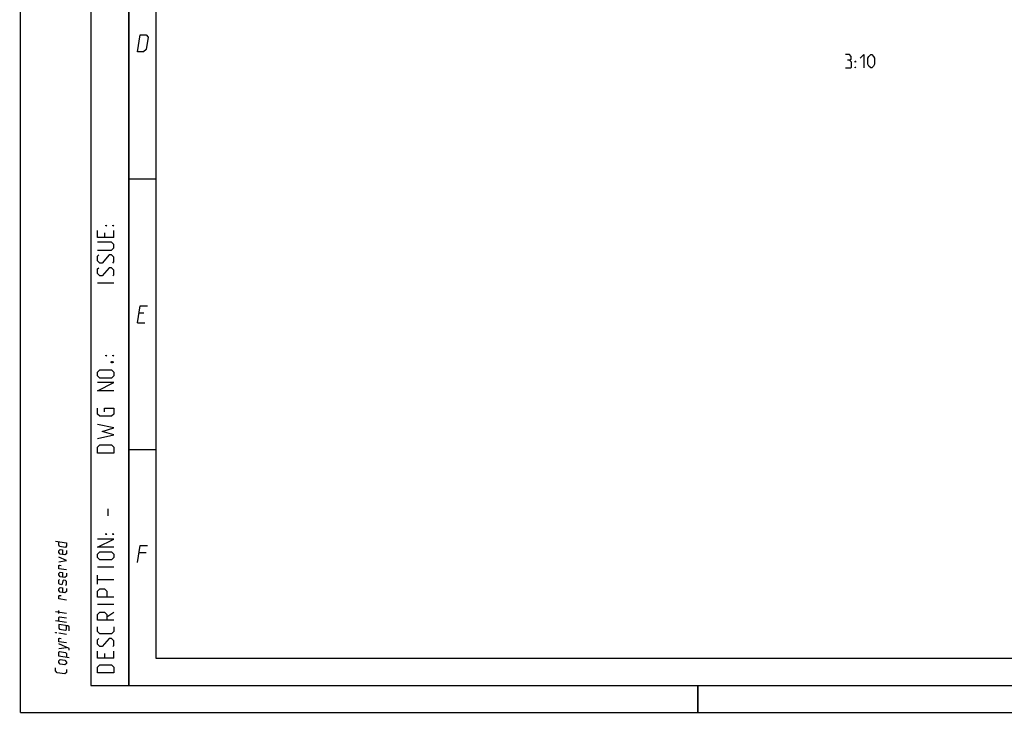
# Model space of a CAD drawing. Extents: x 0 to 420, y 0 to 297.
# Tile 1 of 13: x 0 to 182, y 0 to 128. Entities that reach past the tile are written whole.
import ezdxf

# ---------------------------------------------------------------- set-up
doc = ezdxf.new("R2010")
doc.units = 0
doc.header["$LTSCALE"] = 23.1
doc.layers.get('0').update_dxf_attribs({"linetype": 'CONTINUOUS'})

msp = doc.modelspace()

# ---------------------------------------------------------------- linework, layer by layer
at = {"color": 7, "linetype": 'CONTINUOUS'}
for p, q in [((0, 0), (0, 297)), ((25, 10), (25, 10)), ((409.86, 10.074), (25.007, 10.013))]:
    msp.add_line(p, q, dxfattribs=at)
at = {"color": 2, "linetype": 'CONTINUOUS'}
for p, q in [((13, 292), (13, 5)), ((20, 292), (20, 5)), ((15.536, 88.536), (15.536, 87.679)), ((17.25, 87.679), (17.25, 88.964)), ((17.25, 79.25), (14.25, 79.25)), ((22.783, 73.725), (21.883, 73.725)), ((21.589, 71.925), (22.939, 71.925)), ((16.179, 36.321), (16.179, 37.607)), ((23.233, 29.475), (21.883, 29.475)), ((17.25, 26.821), (14.25, 26.821)), ((14.25, 23.679), (14.25, 25.393)), ((17.25, 24.536), (14.25, 24.536)), ((8.5, 18.282), (6.5, 18.609)), ((7.071, 18.277), (7.071, 18.849)), ((17.25, 19.964), (14.25, 19.964)), ((15.964, 17.679), (17.25, 18.536)), ((8.5, 16.616), (6.5, 16.942)), ((8.5, 14.425), (7.071, 14.658)), ((7.071, 11.849), (8.5, 12.044)), ((17.25, 10.036), (17.25, 11.321)), ((15.536, 10.893), (15.536, 10.036)), ((13, 5), (20, 5))]:
    msp.add_line(p, q, dxfattribs=at)
at = {"color": 7, "linetype": 'CONTINUOUS', "const_width": 0.25}
for points in [[(20, 292), (20, 5)], [(25, 10), (25, 287)], [(20, 98.5), (25, 98.5)], [(20, 48.5), (25, 48.5)], [(409.831, 10.048), (25, 10)], [(20, 5), (415, 5)], [(125, 0), (125, 5)], [(420, 0), (0, 0)]]:
    msp.add_lwpolyline(points, dxfattribs=at)
at = {"color": 2, "linetype": 'CONTINUOUS'}
for points in [[(21.589, 121.925), (22.104, 125.075), (23.229, 125.075), (23.605, 124.625), (23.238, 122.375), (22.714, 121.925), (21.589, 121.925)], [(152.977, 120.39), (153.274, 120.569), (153.274, 121.104), (152.977, 121.461), (152.262, 121.461)], [(152.262, 118.961), (153.155, 118.961), (153.334, 119.14), (153.334, 120.033), (152.977, 120.39), (152.62, 120.39)], [(154.048, 120.033), (154.048, 120.211), (154.167, 120.211), (154.048, 120.033)], [(154.941, 120.747), (155.655, 121.461), (155.655, 118.961)], [(156.37, 119.676), (156.37, 120.747), (156.548, 121.104), (156.905, 121.461), (157.084, 121.461), (157.441, 121.104), (157.62, 120.747), (157.62, 119.676), (157.441, 119.319), (157.084, 118.961), (156.905, 118.961), (156.548, 119.319), (156.37, 119.676)], [(154.048, 118.961), (154.048, 119.14), (154.167, 119.14), (154.048, 118.961)], [(15.964, 89.821), (15.75, 89.821), (15.75, 89.964), (15.964, 89.821)], [(17.25, 89.821), (17.036, 89.821), (17.036, 89.964), (17.25, 89.821)], [(17.25, 87.679), (14.25, 87.679), (14.25, 88.964)], [(14.25, 85.321), (16.821, 85.321), (17.25, 85.75), (17.25, 86.393), (16.821, 86.821), (14.25, 86.821)], [(17.036, 82.964), (17.25, 83.179), (17.25, 84.036), (16.821, 84.464), (16.393, 84.464), (15.107, 82.964), (14.679, 82.964), (14.25, 83.393), (14.25, 84.25), (14.464, 84.464)], [(17.036, 80.607), (17.25, 80.821), (17.25, 81.679), (16.821, 82.107), (16.393, 82.107), (15.107, 80.607), (14.679, 80.607), (14.25, 81.036), (14.25, 81.893), (14.464, 82.107)], [(21.589, 71.925), (22.104, 75.075), (23.454, 75.075)], [(15.964, 65.821), (15.75, 65.821), (15.75, 65.964), (15.964, 65.821)], [(17.25, 65.821), (17.036, 65.821), (17.036, 65.964), (17.25, 65.821)], [(16.75, 64.75), (16.893, 64.821), (16.964, 64.821), (17.107, 64.75), (17.107, 64.607), (16.964, 64.536), (16.893, 64.536), (16.75, 64.607), (16.75, 64.75)], [(16.821, 61.75), (14.679, 61.75), (14.25, 62.179), (14.25, 62.821), (14.679, 63.25), (16.821, 63.25), (17.25, 62.821), (17.25, 62.179), (16.821, 61.75)], [(17.25, 59.393), (14.25, 59.393), (17.25, 60.893), (14.25, 60.893)], [(15.536, 55.536), (15.536, 56.179), (17.25, 56.179), (17.25, 55.107), (16.821, 54.679), (14.679, 54.679), (14.25, 55.107), (14.25, 56.179)], [(14.25, 50.607), (17.25, 51.25), (15.107, 51.893), (17.25, 52.536), (14.25, 53.179)], [(17.25, 47.893), (14.25, 47.893), (14.25, 48.964), (14.679, 49.393), (16.821, 49.393), (17.25, 48.964), (17.25, 47.893)], [(15.964, 32.893), (15.75, 32.893), (15.75, 33.036), (15.964, 32.893)], [(17.25, 32.893), (17.036, 32.893), (17.036, 33.036), (17.25, 32.893)], [(6.5, 31.656), (8.5, 31.33), (8.5, 30.759), (8.357, 30.496), (7.214, 30.683), (7.071, 30.992), (7.071, 31.563)], [(17.25, 30.536), (14.25, 30.536), (17.25, 32.036), (14.25, 32.036)], [(8.5, 29.901), (8.5, 29.33), (8.214, 29.091), (7.357, 29.231), (7.071, 29.563), (7.071, 29.849), (7.357, 30.088), (7.786, 30.018), (7.786, 29.161)], [(16.821, 28.179), (14.679, 28.179), (14.25, 28.607), (14.25, 29.25), (14.679, 29.679), (16.821, 29.679), (17.25, 29.25), (17.25, 28.607), (16.821, 28.179)], [(21.589, 27.675), (22.104, 30.825), (23.454, 30.825)], [(7.071, 27.849), (8.5, 28.044), (7.071, 28.706)], [(8.5, 26.33), (7.071, 26.563), (7.071, 27.135), (7.214, 27.207), (7.5, 27.16)], [(8.5, 25.759), (8.5, 25.187), (8.214, 24.948), (7.357, 25.088), (7.071, 25.42), (7.071, 25.706), (7.357, 25.945), (7.786, 25.875), (7.786, 25.018)], [(8.357, 23.496), (8.5, 23.616), (8.5, 24.187), (8.357, 24.353), (7.929, 24.423), (7.833, 24.296), (7.738, 23.74), (7.643, 23.613), (7.214, 23.683), (7.071, 23.849), (7.071, 24.42), (7.214, 24.54)], [(8.5, 22.901), (8.5, 22.33), (8.214, 22.091), (7.357, 22.231), (7.071, 22.563), (7.071, 22.849), (7.357, 23.088), (7.786, 23.018), (7.786, 22.161)], [(17.25, 21.321), (14.25, 21.321), (14.25, 22.393), (14.679, 22.821), (15.536, 22.821), (15.964, 22.393), (15.964, 21.321)], [(8.5, 20.759), (7.071, 20.992), (7.071, 21.563), (7.214, 21.635), (7.5, 21.588)], [(17.25, 17.036), (14.25, 17.036), (14.25, 18.107), (14.679, 18.536), (15.536, 18.536), (15.964, 18.107), (15.964, 17.036)], [(7.071, 16.849), (7.071, 17.563), (7.214, 17.683), (8.5, 17.473)], [(6.643, 14.728), (6.5, 14.752), (6.5, 14.799), (6.643, 14.728)], [(8.976, 15.109), (8.976, 15.824), (8.786, 15.998), (7.071, 16.277), (7.071, 15.563), (7.214, 15.397), (8.357, 15.21), (8.5, 15.33), (8.5, 16.044)], [(17.25, 15.821), (17.25, 14.964), (16.821, 14.536), (14.679, 14.536), (14.25, 14.964), (14.25, 15.821)], [(8.5, 12.854), (7.071, 13.087), (7.071, 13.658), (7.214, 13.73), (7.5, 13.684)], [(17.036, 12.179), (17.25, 12.393), (17.25, 13.25), (16.821, 13.679), (16.393, 13.679), (15.107, 12.179), (14.679, 12.179), (14.25, 12.607), (14.25, 13.464), (14.464, 13.679)], [(8.976, 11.538), (8.976, 11.824), (7.071, 12.706)], [(8.976, 10.109), (7.071, 10.42), (7.071, 11.135), (7.214, 11.254), (8.357, 11.068), (8.5, 10.901), (8.5, 10.187)], [(17.25, 10.036), (14.25, 10.036), (14.25, 11.321)], [(8.214, 8.805), (7.357, 8.945), (7.071, 9.277), (7.071, 9.563), (7.357, 9.802), (8.214, 9.662), (8.5, 9.33), (8.5, 9.044), (8.214, 8.805)], [(8.5, 7.949), (8.5, 7.378), (8.214, 7.138), (6.786, 7.372), (6.5, 7.704), (6.5, 8.276)], [(17.25, 7.321), (14.25, 7.321), (14.25, 8.393), (14.679, 8.821), (16.821, 8.821), (17.25, 8.393), (17.25, 7.321)]]:
    msp.add_lwpolyline(points, dxfattribs=at)

doc.saveas('drawing.dxf')
